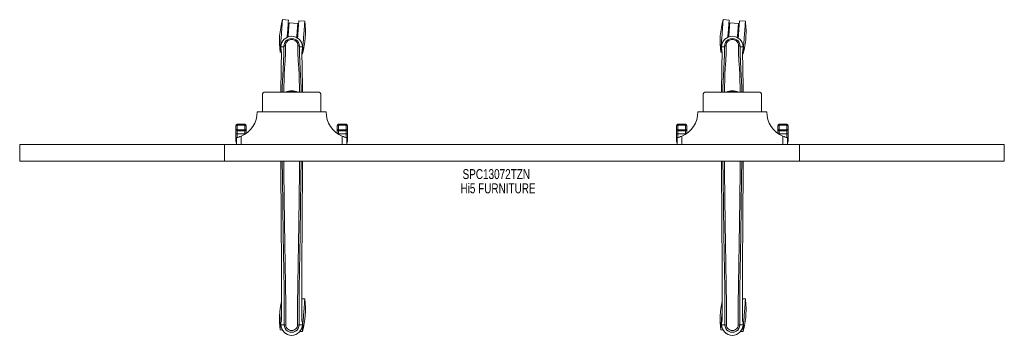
# Model space of a CAD drawing. Header units: inches. Extents: x 10 to 81.5, y 27.1 to 50.1.
import ezdxf

# ---------------------------------------------------------------- set-up
doc = ezdxf.new("R2010")
doc.units = ezdxf.units.IN
doc.header["$MEASUREMENT"] = 0
doc.linetypes.add('SLD-Solid', pattern=[0])
doc.layers.add('HI5-SYMBOLTEXT', color=5, linetype='SLD-Solid')
doc.styles.add('SLDTEXTSTYLE0', font='TXT', dxfattribs={"width": 0.75})

# ---------------------------------------------------------------- blocks, each defined once
blk = doc.blocks.new('SW_NOTE_0')
at = {"layer": 'HI5-SYMBOLTEXT', "color": 0, "char_height": 0.72, "attachment_point": 1, "style": 'SLDTEXTSTYLE0'}
for s, insert in [('SPC13072TZN', (0, 0.928)), ('Hi5 FURNITURE', (-0.155, -0.107))]:
    blk.add_mtext(s, dxfattribs=dict(at, insert=insert))

msp = doc.modelspace()

# ---------------------------------------------------------------- linework, layer by layer
at = {"color": 7, "linetype": 'SLD-Solid', "lineweight": 15}
for p, q in [((29.528, 50.025), (29.096, 50.057)), ((61.528, 50.025), (61.096, 50.057)), ((30.205, 49.787), (29.577, 49.833)), ((30.713, 49.937), (30.281, 49.969)), ((62.205, 49.787), (61.577, 49.833)), ((62.713, 49.937), (62.281, 49.969)), ((29.521, 49.085), (29.459, 49.09)), ((30.212, 49.034), (30.149, 49.039)), ((61.521, 49.085), (61.459, 49.09)), ((62.212, 49.034), (62.149, 49.039)), ((28.982, 48.089), (28.983, 47.962)), ((28.985, 48.089), (28.982, 48.089)), ((28.983, 48.086), (28.984, 47.962)), ((28.983, 47.962), (28.983, 47.958)), ((29.012, 48.089), (28.985, 48.089)), ((29.03, 48.089), (29.012, 48.089)), ((29.03, 48.088), (29.03, 48.089)), ((29.048, 48.088), (29.03, 48.088)), ((29.19, 48.089), (29.048, 48.088)), ((29.191, 48.094), (29.19, 48.089)), ((30.476, 48.088), (30.334, 48.089)), ((30.494, 48.088), (30.476, 48.088)), ((30.494, 48.089), (30.494, 48.088)), ((30.512, 48.089), (30.494, 48.089)), ((30.539, 48.089), (30.512, 48.089)), ((30.542, 48.089), (30.539, 48.089)), ((30.54, 47.962), (30.541, 48.086)), ((30.541, 47.958), (30.542, 47.962)), ((30.542, 48.089), (30.542, 47.962)), ((60.982, 48.089), (60.983, 47.962)), ((60.985, 48.089), (60.982, 48.089)), ((60.983, 48.086), (60.984, 47.962)), ((60.983, 47.962), (60.983, 47.958)), ((61.012, 48.089), (60.985, 48.089)), ((61.03, 48.089), (61.012, 48.089)), ((61.03, 48.088), (61.03, 48.089)), ((61.048, 48.088), (61.03, 48.088)), ((61.19, 48.089), (61.048, 48.088)), ((61.191, 48.094), (61.19, 48.089)), ((62.476, 48.088), (62.334, 48.089)), ((62.494, 48.088), (62.476, 48.088)), ((62.494, 48.089), (62.494, 48.088)), ((62.512, 48.089), (62.494, 48.089)), ((62.539, 48.089), (62.512, 48.089)), ((62.542, 48.089), (62.539, 48.089)), ((62.54, 47.962), (62.541, 48.086)), ((62.541, 47.958), (62.542, 47.962)), ((62.542, 48.089), (62.542, 47.962)), ((28.921, 47.688), (29.016, 47.681)), ((29.018, 47.589), (29.013, 47.244)), ((30.505, 47.571), (30.538, 47.569)), ((30.507, 47.589), (30.511, 47.228)), ((60.921, 47.688), (61.016, 47.681)), ((61.018, 47.589), (61.013, 47.244)), ((62.505, 47.571), (62.538, 47.569)), ((62.507, 47.589), (62.511, 47.228)), ((30.543, 45.504), (30.559, 44.786)), ((62.543, 45.504), (62.559, 44.786)), ((27.637, 44.586), (27.637, 43.349)), ((27.837, 44.786), (31.687, 44.786)), ((31.887, 44.586), (31.887, 43.349)), ((59.637, 44.586), (59.637, 43.349)), ((59.837, 44.786), (63.687, 44.786)), ((63.887, 44.586), (63.887, 43.349)), ((27.262, 43.349), (32.262, 43.349)), ((59.262, 43.349), (64.262, 43.349)), ((25.712, 42.137), (25.712, 42.325)), ((26.362, 42.451), (25.812, 42.451)), ((25.812, 42.451), (25.812, 42.385)), ((25.812, 42.385), (25.812, 42.04)), ((26.362, 42.385), (25.812, 42.385)), ((26.362, 42.385), (26.362, 42.451)), ((26.362, 42.04), (26.362, 42.385)), ((26.462, 42.325), (26.462, 42.137)), ((33.062, 42.137), (33.062, 42.325)), ((33.712, 42.451), (33.162, 42.451)), ((33.162, 42.451), (33.162, 42.385)), ((33.162, 42.385), (33.162, 42.04)), ((33.712, 42.385), (33.162, 42.385)), ((33.712, 42.385), (33.712, 42.451)), ((33.712, 42.04), (33.712, 42.385)), ((33.812, 42.325), (33.812, 42.137)), ((57.712, 42.137), (57.712, 42.325)), ((58.362, 42.451), (57.812, 42.451)), ((57.812, 42.451), (57.812, 42.385)), ((57.812, 42.385), (57.812, 42.04)), ((58.362, 42.385), (57.812, 42.385)), ((58.362, 42.385), (58.362, 42.451)), ((58.362, 42.04), (58.362, 42.385)), ((58.462, 42.325), (58.462, 42.137)), ((65.062, 42.137), (65.062, 42.325)), ((65.712, 42.451), (65.162, 42.451)), ((65.162, 42.451), (65.162, 42.385)), ((65.162, 42.385), (65.162, 42.04)), ((65.712, 42.385), (65.162, 42.385)), ((65.712, 42.385), (65.712, 42.451)), ((65.712, 42.04), (65.712, 42.385)), ((65.812, 42.325), (65.812, 42.137)), ((25.712, 42.053), (25.712, 42.137)), ((25.712, 41.784), (25.712, 42.053)), ((25.712, 41.357), (25.712, 41.784)), ((25.762, 40.974), (25.762, 41.474)), ((25.812, 42.04), (26.362, 42.04)), ((25.812, 42.04), (25.812, 41.957)), ((25.812, 41.957), (26.362, 41.957)), ((25.812, 41.957), (25.812, 41.747)), ((26.362, 41.747), (25.812, 41.747)), ((25.812, 41.747), (25.812, 41.486)), ((26.086, 41.578), (26.086, 40.974)), ((26.362, 41.957), (26.362, 42.04)), ((26.362, 41.747), (26.362, 41.957)), ((26.362, 41.721), (26.362, 41.747)), ((26.462, 42.137), (26.462, 42.053)), ((26.462, 42.053), (26.462, 41.788)), ((33.062, 42.053), (33.062, 42.137)), ((33.062, 41.788), (33.062, 42.053)), ((33.712, 42.04), (33.162, 42.04)), ((33.162, 42.04), (33.162, 41.957)), ((33.712, 41.957), (33.162, 41.957)), ((33.162, 41.957), (33.162, 41.747)), ((33.712, 41.747), (33.162, 41.747)), ((33.162, 41.747), (33.162, 41.721)), ((33.438, 40.974), (33.438, 41.578)), ((33.712, 41.957), (33.712, 42.04)), ((33.712, 41.747), (33.712, 41.957)), ((33.712, 41.486), (33.712, 41.747)), ((33.762, 41.474), (33.762, 40.974)), ((33.812, 42.137), (33.812, 42.053)), ((33.812, 42.053), (33.812, 41.784)), ((33.812, 41.784), (33.812, 41.357)), ((57.712, 42.053), (57.712, 42.137)), ((57.712, 41.784), (57.712, 42.053)), ((57.712, 41.357), (57.712, 41.784)), ((57.762, 40.974), (57.762, 41.474)), ((57.812, 42.04), (58.362, 42.04)), ((57.812, 42.04), (57.812, 41.957)), ((57.812, 41.957), (58.362, 41.957)), ((57.812, 41.957), (57.812, 41.747)), ((58.362, 41.747), (57.812, 41.747)), ((57.812, 41.747), (57.812, 41.486)), ((58.086, 41.578), (58.086, 40.974)), ((58.362, 41.957), (58.362, 42.04)), ((58.362, 41.747), (58.362, 41.957)), ((58.362, 41.721), (58.362, 41.747)), ((58.462, 42.137), (58.462, 42.053)), ((58.462, 42.053), (58.462, 41.788)), ((65.062, 42.053), (65.062, 42.137)), ((65.062, 41.788), (65.062, 42.053)), ((65.712, 42.04), (65.162, 42.04)), ((65.162, 42.04), (65.162, 41.957)), ((65.712, 41.957), (65.162, 41.957)), ((65.162, 41.957), (65.162, 41.747)), ((65.712, 41.747), (65.162, 41.747)), ((65.162, 41.747), (65.162, 41.721)), ((65.438, 40.974), (65.438, 41.578)), ((65.712, 41.957), (65.712, 42.04)), ((65.712, 41.747), (65.712, 41.957)), ((65.712, 41.486), (65.712, 41.747)), ((65.762, 41.474), (65.762, 40.974)), ((65.812, 42.137), (65.812, 42.053)), ((65.812, 42.053), (65.812, 41.784)), ((65.812, 41.784), (65.812, 41.357)), ((10.012, 40.974), (10.012, 39.77)), ((24.887, 40.974), (10.012, 40.974)), ((24.887, 40.974), (24.887, 39.77)), ((66.637, 40.974), (24.887, 40.974)), ((25.712, 41.199), (25.712, 41.357)), ((33.812, 41.357), (33.812, 41.199)), ((57.712, 41.199), (57.712, 41.357)), ((65.812, 41.357), (65.812, 41.199)), ((66.637, 40.974), (66.637, 39.77)), ((81.512, 40.974), (66.637, 40.974)), ((81.512, 40.974), (81.512, 39.77)), ((24.887, 39.77), (10.012, 39.77)), ((66.637, 39.77), (24.887, 39.77)), ((81.512, 39.77), (66.637, 39.77)), ((30.713, 29.738), (30.499, 29.754)), ((62.713, 29.738), (62.499, 29.754)), ((29.026, 28.364), (29.026, 28.83)), ((30.498, 28.364), (30.498, 28.855)), ((61.026, 28.364), (61.026, 28.83)), ((62.498, 28.364), (62.498, 28.855)), ((28.983, 27.983), (28.982, 27.866)), ((28.982, 27.866), (28.983, 27.983)), ((28.983, 27.987), (28.983, 27.983)), ((30.541, 27.983), (30.541, 27.987)), ((30.542, 27.866), (30.541, 27.983)), ((30.542, 27.866), (30.541, 27.983)), ((60.983, 27.983), (60.982, 27.866)), ((60.982, 27.866), (60.983, 27.983)), ((60.983, 27.987), (60.983, 27.983)), ((62.541, 27.983), (62.541, 27.987)), ((62.542, 27.866), (62.541, 27.983)), ((62.542, 27.866), (62.541, 27.983)), ((28.921, 27.489), (29.089, 27.477)), ((28.982, 27.866), (28.986, 27.866)), ((28.986, 27.866), (29.04, 27.866)), ((29.04, 27.866), (29.063, 27.866)), ((29.063, 27.866), (29.066, 27.866)), ((29.066, 27.866), (29.214, 27.866)), ((30.311, 27.866), (30.459, 27.866)), ((30.37, 27.382), (30.538, 27.37)), ((30.459, 27.866), (30.462, 27.866)), ((30.462, 27.866), (30.485, 27.866)), ((30.485, 27.866), (30.538, 27.866)), ((30.538, 27.866), (30.542, 27.866)), ((60.921, 27.489), (61.089, 27.477)), ((60.982, 27.866), (60.986, 27.866)), ((60.986, 27.866), (61.04, 27.866)), ((61.04, 27.866), (61.063, 27.866)), ((61.063, 27.866), (61.066, 27.866)), ((61.066, 27.866), (61.214, 27.866)), ((62.311, 27.866), (62.459, 27.866)), ((62.37, 27.382), (62.538, 27.37)), ((62.459, 27.866), (62.462, 27.866)), ((62.462, 27.866), (62.485, 27.866)), ((62.485, 27.866), (62.538, 27.866)), ((62.538, 27.866), (62.542, 27.866))]:
    msp.add_line(p, q, dxfattribs=at)
at = {"color": 7, "linetype": 'SLD-Solid', "lineweight": 15, "flags": 128}
for points in [[(28.921, 47.688), (28.922, 47.695), (28.923, 47.716), (28.926, 47.75), (28.929, 47.798), (28.934, 47.858), (28.939, 47.93), (28.945, 48.013), (28.952, 48.106), (28.96, 48.208), (28.968, 48.318), (28.976, 48.434), (28.985, 48.556), (28.994, 48.681), (29.004, 48.808), (29.013, 48.937), (29.023, 49.064), (29.032, 49.189), (29.041, 49.311), (29.05, 49.427), (29.058, 49.537), (29.065, 49.639), (29.072, 49.732), (29.078, 49.815), (29.084, 49.887), (29.088, 49.947), (29.092, 49.995), (29.094, 50.029), (29.096, 50.05), (29.096, 50.057)], [(60.921, 47.688), (60.922, 47.695), (60.923, 47.716), (60.926, 47.75), (60.929, 47.798), (60.934, 47.858), (60.939, 47.93), (60.945, 48.013), (60.952, 48.106), (60.96, 48.208), (60.968, 48.318), (60.976, 48.434), (60.985, 48.556), (60.994, 48.681), (61.004, 48.808), (61.013, 48.937), (61.023, 49.064), (61.032, 49.189), (61.041, 49.311), (61.05, 49.427), (61.058, 49.537), (61.065, 49.639), (61.072, 49.732), (61.078, 49.815), (61.084, 49.887), (61.088, 49.947), (61.092, 49.995), (61.094, 50.029), (61.096, 50.05), (61.096, 50.057), (61.096, 50.057)], [(29.436, 48.779), (29.445, 48.905), (29.455, 49.032), (29.464, 49.157), (29.473, 49.279), (29.481, 49.395), (29.49, 49.505), (29.497, 49.607), (29.504, 49.7), (29.51, 49.783), (29.515, 49.855), (29.52, 49.915), (29.523, 49.963), (29.526, 49.997), (29.527, 50.018), (29.528, 50.025)], [(29.501, 48.805), (29.507, 48.892), (29.516, 49.011), (29.524, 49.126), (29.533, 49.238), (29.54, 49.344), (29.548, 49.443), (29.554, 49.533), (29.56, 49.613), (29.565, 49.682), (29.57, 49.739), (29.573, 49.783), (29.575, 49.813), (29.576, 49.83), (29.577, 49.833)], [(30.205, 49.787), (30.204, 49.784), (30.203, 49.767), (30.201, 49.736), (30.198, 49.692), (30.194, 49.635), (30.188, 49.566), (30.183, 49.486), (30.176, 49.396), (30.169, 49.298), (30.161, 49.192), (30.153, 49.08), (30.144, 48.964), (30.135, 48.846), (30.129, 48.759)], [(30.189, 48.723), (30.198, 48.849), (30.208, 48.977), (30.217, 49.102), (30.226, 49.223), (30.234, 49.34), (30.242, 49.45), (30.25, 49.552), (30.257, 49.645), (30.263, 49.728), (30.268, 49.8), (30.273, 49.86), (30.276, 49.907), (30.279, 49.941), (30.28, 49.962), (30.281, 49.969)], [(30.538, 47.569), (30.538, 47.576), (30.54, 47.596), (30.542, 47.631), (30.546, 47.678), (30.55, 47.738), (30.556, 47.81), (30.562, 47.893), (30.569, 47.986), (30.576, 48.088), (30.584, 48.198), (30.593, 48.315), (30.602, 48.436), (30.611, 48.561), (30.621, 48.689), (30.63, 48.817), (30.639, 48.945), (30.649, 49.07), (30.658, 49.191), (30.666, 49.308), (30.674, 49.418), (30.682, 49.52), (30.689, 49.613), (30.695, 49.696), (30.7, 49.768), (30.705, 49.828), (30.708, 49.875), (30.711, 49.91), (30.712, 49.93), (30.713, 49.937)], [(61.436, 48.779), (61.445, 48.905), (61.455, 49.032), (61.464, 49.157), (61.473, 49.279), (61.481, 49.395), (61.49, 49.505), (61.497, 49.607), (61.504, 49.7), (61.51, 49.783), (61.515, 49.855), (61.52, 49.915), (61.523, 49.963), (61.526, 49.997), (61.527, 50.018), (61.528, 50.025)], [(61.501, 48.805), (61.507, 48.892), (61.516, 49.011), (61.524, 49.126), (61.533, 49.238), (61.54, 49.344), (61.548, 49.443), (61.554, 49.533), (61.56, 49.613), (61.565, 49.682), (61.57, 49.739), (61.573, 49.783), (61.575, 49.813), (61.576, 49.83), (61.577, 49.833)], [(62.205, 49.787), (62.204, 49.784), (62.203, 49.767), (62.201, 49.736), (62.198, 49.692), (62.194, 49.635), (62.188, 49.566), (62.183, 49.486), (62.176, 49.396), (62.169, 49.298), (62.161, 49.192), (62.153, 49.08), (62.144, 48.964), (62.135, 48.846), (62.129, 48.759)], [(62.189, 48.723), (62.198, 48.849), (62.208, 48.977), (62.217, 49.102), (62.226, 49.223), (62.234, 49.34), (62.242, 49.45), (62.25, 49.552), (62.257, 49.645), (62.263, 49.728), (62.268, 49.8), (62.273, 49.86), (62.276, 49.907), (62.279, 49.941), (62.28, 49.962), (62.281, 49.969)], [(62.538, 47.569), (62.538, 47.576), (62.54, 47.596), (62.542, 47.631), (62.546, 47.678), (62.55, 47.738), (62.556, 47.81), (62.562, 47.893), (62.569, 47.986), (62.576, 48.088), (62.584, 48.198), (62.593, 48.315), (62.602, 48.436), (62.611, 48.561), (62.621, 48.689), (62.63, 48.817), (62.639, 48.945), (62.649, 49.07), (62.658, 49.191), (62.666, 49.308), (62.674, 49.418), (62.682, 49.52), (62.689, 49.613), (62.695, 49.696), (62.7, 49.768), (62.705, 49.828), (62.708, 49.875), (62.711, 49.91), (62.712, 49.93), (62.713, 49.937)], [(28.982, 48.089), (28.982, 48.086), (28.983, 48.086), (28.983, 48.086)], [(28.983, 47.958), (28.994, 47.868), (29.008, 47.791)], [(29.077, 44.786), (29.082, 45.126), (29.094, 45.575), (29.111, 46.019), (29.133, 46.454), (29.163, 47.02), (29.186, 47.567), (29.191, 48.094)], [(29.185, 44.786), (29.193, 45.182), (29.206, 45.633), (29.225, 46.077), (29.248, 46.514), (29.28, 47.082), (29.304, 47.631), (29.308, 48.16)], [(29.191, 48.094), (29.196, 48.103), (29.202, 48.113)], [(29.303, 48.16), (29.305, 48.16), (29.308, 48.16)], [(29.308, 48.16), (29.31, 48.242), (29.33, 48.324), (29.368, 48.402), (29.424, 48.472), (29.494, 48.531), (29.577, 48.575), (29.667, 48.602), (29.762, 48.611), (29.857, 48.602), (29.947, 48.575), (30.03, 48.531), (30.1, 48.472), (30.156, 48.402), (30.194, 48.324), (30.214, 48.242), (30.216, 48.16)], [(30.216, 48.16), (30.219, 48.16), (30.221, 48.16)], [(30.216, 48.16), (30.221, 47.631), (30.244, 47.082), (30.276, 46.514), (30.299, 46.077), (30.318, 45.632), (30.332, 45.182), (30.339, 44.786)], [(30.333, 48.094), (30.329, 48.103), (30.322, 48.113)], [(30.333, 48.094), (30.334, 48.091), (30.334, 48.089)], [(30.448, 44.786), (30.442, 45.126), (30.43, 45.575), (30.413, 46.019), (30.391, 46.454), (30.361, 47.02), (30.338, 47.567), (30.333, 48.094)], [(30.513, 48.086), (30.519, 48.086), (30.525, 48.086), (30.531, 48.086), (30.535, 48.086), (30.539, 48.086), (30.541, 48.086), (30.542, 48.086), (30.542, 48.089)], [(30.516, 47.791), (30.53, 47.868), (30.541, 47.958)], [(60.982, 48.089), (60.982, 48.086), (60.983, 48.086), (60.983, 48.086)], [(60.983, 47.958), (60.994, 47.868), (61.008, 47.791)], [(61.077, 44.786), (61.082, 45.126), (61.094, 45.575), (61.111, 46.019), (61.133, 46.454), (61.163, 47.02), (61.186, 47.567), (61.191, 48.094)], [(61.185, 44.786), (61.193, 45.182), (61.206, 45.633), (61.225, 46.077), (61.248, 46.514), (61.28, 47.082), (61.304, 47.631), (61.308, 48.16)], [(61.191, 48.094), (61.196, 48.103), (61.202, 48.113)], [(61.303, 48.16), (61.305, 48.16), (61.308, 48.16)], [(61.308, 48.16), (61.31, 48.242), (61.33, 48.324), (61.368, 48.402), (61.424, 48.472), (61.494, 48.531), (61.577, 48.575), (61.667, 48.602), (61.762, 48.611), (61.857, 48.602), (61.947, 48.575), (62.03, 48.531), (62.1, 48.472), (62.156, 48.402), (62.194, 48.324), (62.214, 48.242), (62.216, 48.16)], [(62.216, 48.16), (62.219, 48.16), (62.221, 48.16)], [(62.216, 48.16), (62.221, 47.631), (62.244, 47.082), (62.276, 46.514), (62.299, 46.077), (62.318, 45.632), (62.332, 45.182), (62.339, 44.786)], [(62.333, 48.094), (62.329, 48.103), (62.322, 48.113)], [(62.333, 48.094), (62.334, 48.091), (62.334, 48.089)], [(62.448, 44.786), (62.442, 45.126), (62.43, 45.575), (62.413, 46.019), (62.391, 46.454), (62.361, 47.02), (62.338, 47.567), (62.333, 48.094)], [(62.513, 48.086), (62.519, 48.086), (62.525, 48.086), (62.531, 48.086), (62.535, 48.086), (62.539, 48.086), (62.541, 48.086), (62.542, 48.086), (62.542, 48.089)], [(62.516, 47.791), (62.53, 47.868), (62.541, 47.958)], [(29.008, 47.792), (29.008, 47.786), (29.01, 47.781)], [(29.018, 47.589), (29.017, 47.588), (29.019, 47.588), (29.019, 47.588)], [(29.019, 47.588), (29.018, 47.353), (29.017, 47.243)], [(30.505, 47.588), (30.506, 47.588), (30.507, 47.588), (30.507, 47.589)], [(30.508, 47.228), (30.506, 47.349), (30.505, 47.588)], [(30.514, 47.781), (30.516, 47.786), (30.516, 47.792)], [(61.008, 47.792), (61.008, 47.786), (61.01, 47.781)], [(61.018, 47.589), (61.017, 47.588), (61.019, 47.588), (61.019, 47.588)], [(61.019, 47.588), (61.018, 47.353), (61.017, 47.243)], [(62.505, 47.588), (62.506, 47.588), (62.507, 47.588), (62.507, 47.589)], [(62.508, 47.228), (62.506, 47.349), (62.505, 47.588)], [(62.514, 47.781), (62.516, 47.786), (62.516, 47.792)], [(28.982, 45.547), (28.981, 45.474), (28.977, 45.301), (28.972, 45.092), (28.966, 44.845), (28.965, 44.786)], [(60.982, 45.547), (60.981, 45.474), (60.977, 45.301), (60.972, 45.092), (60.966, 44.845), (60.965, 44.786)], [(25.812, 42.385), (25.806, 42.385), (25.786, 42.382), (25.77, 42.379), (25.742, 42.366), (25.74, 42.365), (25.726, 42.354), (25.715, 42.338), (25.713, 42.331), (25.712, 42.328), (25.712, 42.326), (25.712, 42.325), (25.712, 42.325), (25.712, 42.325), (25.712, 42.325)], [(26.462, 42.325), (26.462, 42.325), (26.462, 42.325), (26.462, 42.325), (26.462, 42.326), (26.462, 42.328), (26.461, 42.331), (26.459, 42.338), (26.448, 42.354), (26.434, 42.365), (26.432, 42.366), (26.404, 42.379), (26.388, 42.382), (26.368, 42.385), (26.362, 42.385)], [(33.162, 42.385), (33.156, 42.385), (33.136, 42.382), (33.12, 42.379), (33.092, 42.366), (33.09, 42.365), (33.076, 42.354), (33.065, 42.338), (33.063, 42.331), (33.062, 42.328), (33.062, 42.326), (33.062, 42.325), (33.062, 42.325), (33.062, 42.325), (33.062, 42.325)], [(33.812, 42.325), (33.812, 42.325), (33.812, 42.325), (33.812, 42.325), (33.812, 42.326), (33.812, 42.328), (33.811, 42.331), (33.809, 42.338), (33.798, 42.354), (33.784, 42.365), (33.782, 42.366), (33.754, 42.379), (33.738, 42.382), (33.718, 42.385), (33.712, 42.385)], [(57.812, 42.385), (57.806, 42.385), (57.786, 42.382), (57.77, 42.379), (57.742, 42.366), (57.74, 42.365), (57.726, 42.354), (57.715, 42.338), (57.713, 42.331), (57.712, 42.328), (57.712, 42.326), (57.712, 42.325), (57.712, 42.325), (57.712, 42.325), (57.712, 42.325)], [(58.462, 42.325), (58.462, 42.325), (58.462, 42.325), (58.462, 42.325), (58.462, 42.326), (58.462, 42.328), (58.461, 42.331), (58.459, 42.338), (58.448, 42.354), (58.434, 42.365), (58.432, 42.366), (58.404, 42.379), (58.388, 42.382), (58.368, 42.385), (58.362, 42.385)], [(65.162, 42.385), (65.156, 42.385), (65.136, 42.382), (65.12, 42.379), (65.092, 42.366), (65.09, 42.365), (65.076, 42.354), (65.065, 42.338), (65.063, 42.331), (65.062, 42.328), (65.062, 42.326), (65.062, 42.325), (65.062, 42.325), (65.062, 42.325), (65.062, 42.325)], [(65.812, 42.325), (65.812, 42.325), (65.812, 42.325), (65.812, 42.325), (65.812, 42.326), (65.812, 42.328), (65.811, 42.331), (65.809, 42.338), (65.798, 42.354), (65.784, 42.365), (65.782, 42.366), (65.754, 42.379), (65.738, 42.382), (65.718, 42.385), (65.712, 42.385)], [(25.712, 41.784), (25.714, 41.777), (25.72, 41.77), (25.729, 41.764), (25.741, 41.758), (25.757, 41.754), (25.774, 41.75), (25.793, 41.748), (25.812, 41.747)], [(33.712, 41.747), (33.732, 41.748), (33.75, 41.75), (33.768, 41.754), (33.783, 41.758), (33.795, 41.764), (33.804, 41.77), (33.81, 41.777), (33.812, 41.784)], [(57.712, 41.784), (57.714, 41.777), (57.72, 41.77), (57.729, 41.764), (57.741, 41.758), (57.757, 41.754), (57.774, 41.75), (57.793, 41.748), (57.812, 41.747)], [(65.712, 41.747), (65.732, 41.748), (65.75, 41.75), (65.768, 41.754), (65.783, 41.758), (65.795, 41.764), (65.804, 41.77), (65.81, 41.777), (65.812, 41.784)], [(25.712, 41.357), (25.714, 41.35), (25.72, 41.343), (25.729, 41.336), (25.741, 41.331), (25.757, 41.326), (25.762, 41.325)], [(33.762, 41.325), (33.768, 41.326), (33.783, 41.331), (33.795, 41.336), (33.804, 41.343), (33.81, 41.35), (33.812, 41.357)], [(57.712, 41.357), (57.714, 41.35), (57.72, 41.343), (57.729, 41.336), (57.741, 41.331), (57.757, 41.326), (57.762, 41.325)], [(65.762, 41.325), (65.768, 41.326), (65.783, 41.331), (65.795, 41.336), (65.804, 41.343), (65.81, 41.35), (65.812, 41.357)], [(29.026, 28.83), (29.025, 31.987), (29.006, 35.612), (28.981, 39.237), (28.977, 39.77)], [(29.08, 39.77), (29.086, 38.578), (29.109, 36.485), (29.141, 34.395), (29.165, 33.083), (29.188, 31.774), (29.208, 30.467), (29.219, 29.164), (29.214, 27.866)], [(29.331, 27.841), (29.337, 29.315), (29.322, 30.794), (29.297, 32.277), (29.268, 33.763), (29.24, 35.252), (29.212, 37.115), (29.193, 38.98), (29.189, 39.77)], [(30.335, 39.77), (30.331, 38.98), (30.312, 37.115), (30.284, 35.252), (30.257, 33.763), (30.228, 32.277), (30.202, 30.794), (30.187, 29.315), (30.193, 27.841)], [(30.444, 39.77), (30.438, 38.578), (30.415, 36.485), (30.383, 34.395), (30.359, 33.083), (30.336, 31.774), (30.316, 30.467), (30.305, 29.164), (30.31, 27.866)], [(30.498, 28.855), (30.499, 31.987), (30.518, 35.612), (30.543, 39.236), (30.547, 39.77)], [(61.026, 28.83), (61.025, 31.987), (61.006, 35.612), (60.981, 39.237), (60.977, 39.77)], [(61.08, 39.77), (61.086, 38.578), (61.109, 36.485), (61.141, 34.395), (61.165, 33.083), (61.188, 31.774), (61.208, 30.467), (61.219, 29.164), (61.214, 27.866)], [(61.331, 27.841), (61.337, 29.315), (61.322, 30.794), (61.297, 32.277), (61.268, 33.763), (61.24, 35.252), (61.212, 37.115), (61.193, 38.98), (61.189, 39.77)], [(62.335, 39.77), (62.331, 38.98), (62.312, 37.115), (62.284, 35.252), (62.257, 33.763), (62.228, 32.277), (62.202, 30.794), (62.187, 29.315), (62.193, 27.841)], [(62.444, 39.77), (62.438, 38.578), (62.415, 36.485), (62.383, 34.395), (62.359, 33.083), (62.336, 31.774), (62.316, 30.467), (62.305, 29.164), (62.31, 27.866)], [(62.498, 28.855), (62.499, 31.987), (62.518, 35.612), (62.543, 39.236), (62.547, 39.77)], [(30.538, 27.37), (30.538, 27.377), (30.54, 27.397), (30.542, 27.432), (30.546, 27.479), (30.55, 27.539), (30.556, 27.611), (30.562, 27.694), (30.569, 27.787), (30.576, 27.889), (30.584, 27.999), (30.593, 28.116), (30.602, 28.237), (30.611, 28.362), (30.621, 28.49), (30.63, 28.618), (30.639, 28.746), (30.649, 28.871), (30.658, 28.992), (30.666, 29.109), (30.674, 29.219), (30.682, 29.321), (30.689, 29.414), (30.695, 29.497), (30.7, 29.569), (30.705, 29.629), (30.708, 29.676), (30.711, 29.711), (30.712, 29.731), (30.713, 29.738), (30.713, 29.738)], [(62.538, 27.37), (62.538, 27.377), (62.54, 27.397), (62.542, 27.432), (62.546, 27.479), (62.55, 27.539), (62.556, 27.611), (62.562, 27.694), (62.569, 27.787), (62.576, 27.889), (62.584, 27.999), (62.593, 28.116), (62.602, 28.237), (62.611, 28.362), (62.621, 28.49), (62.63, 28.618), (62.639, 28.746), (62.649, 28.871), (62.658, 28.992), (62.666, 29.109), (62.674, 29.219), (62.682, 29.321), (62.689, 29.414), (62.695, 29.497), (62.7, 29.569), (62.705, 29.629), (62.708, 29.676), (62.711, 29.711), (62.712, 29.731), (62.713, 29.738), (62.713, 29.738)], [(28.921, 27.489), (28.922, 27.496), (28.923, 27.517), (28.926, 27.551), (28.929, 27.599), (28.934, 27.659), (28.939, 27.731), (28.945, 27.814), (28.952, 27.907), (28.96, 28.009), (28.968, 28.119), (28.976, 28.235), (28.985, 28.357), (28.994, 28.482), (29.004, 28.609), (29.013, 28.738), (29.023, 28.865), (29.026, 28.905)], [(29.029, 28.83), (29.028, 28.646), (29.027, 28.364)], [(30.497, 28.364), (30.496, 28.645), (30.495, 28.856)], [(60.921, 27.489), (60.922, 27.496), (60.923, 27.517), (60.926, 27.551), (60.929, 27.599), (60.934, 27.659), (60.939, 27.731), (60.945, 27.814), (60.952, 27.907), (60.96, 28.009), (60.968, 28.119), (60.976, 28.235), (60.985, 28.357), (60.994, 28.482), (61.004, 28.609), (61.013, 28.738), (61.023, 28.865), (61.026, 28.905)], [(61.029, 28.83), (61.028, 28.646), (61.027, 28.364)], [(62.497, 28.364), (62.496, 28.645), (62.495, 28.856)], [(29.013, 28.161), (28.997, 28.084), (28.983, 27.987)], [(28.983, 27.983), (28.996, 28.076), (29.012, 28.15)], [(28.983, 27.983), (28.983, 27.983), (28.983, 27.983)], [(29.013, 28.161), (29.012, 28.156), (29.012, 28.15)], [(29.028, 28.364), (29.027, 28.364), (29.025, 28.364), (29.026, 28.364)], [(30.498, 28.364), (30.499, 28.364), (30.497, 28.364), (30.497, 28.364)], [(30.512, 28.15), (30.512, 28.156), (30.511, 28.161)], [(30.541, 27.987), (30.529, 28.074), (30.511, 28.161)], [(30.541, 27.983), (30.528, 28.076), (30.512, 28.15)], [(30.541, 27.983), (30.541, 27.983), (30.541, 27.983)], [(61.013, 28.161), (60.997, 28.084), (60.983, 27.987)], [(60.983, 27.983), (60.996, 28.076), (61.012, 28.15)], [(60.983, 27.983), (60.983, 27.983), (60.983, 27.983)], [(61.013, 28.161), (61.012, 28.156), (61.012, 28.15)], [(61.028, 28.364), (61.027, 28.364), (61.025, 28.364), (61.026, 28.364)], [(62.498, 28.364), (62.499, 28.364), (62.497, 28.364), (62.497, 28.364)], [(62.512, 28.15), (62.512, 28.156), (62.511, 28.161)], [(62.541, 27.987), (62.529, 28.074), (62.511, 28.161)], [(62.541, 27.983), (62.528, 28.076), (62.512, 28.15)], [(62.541, 27.983), (62.541, 27.983), (62.541, 27.983)], [(28.983, 27.866), (28.982, 27.866), (28.982, 27.866)], [(30.193, 27.841), (30.187, 27.763), (30.163, 27.686), (30.123, 27.616), (30.069, 27.555), (30.003, 27.505), (29.927, 27.469), (29.846, 27.446), (29.762, 27.439), (29.678, 27.446), (29.597, 27.469), (29.521, 27.505), (29.455, 27.555), (29.401, 27.616), (29.361, 27.686), (29.337, 27.763), (29.331, 27.841)], [(30.542, 27.866), (30.542, 27.866), (30.542, 27.866)], [(60.983, 27.866), (60.982, 27.866), (60.982, 27.866)], [(62.193, 27.841), (62.187, 27.763), (62.163, 27.686), (62.123, 27.616), (62.069, 27.555), (62.003, 27.505), (61.927, 27.469), (61.846, 27.446), (61.762, 27.439), (61.678, 27.446), (61.597, 27.469), (61.521, 27.505), (61.455, 27.555), (61.401, 27.616), (61.361, 27.686), (61.337, 27.763), (61.331, 27.841)], [(62.542, 27.866), (62.542, 27.866), (62.542, 27.866)]]:
    msp.add_lwpolyline(points, dxfattribs=at)
at = {"color": 7, "linetype": 'SLD-Solid', "lineweight": 15}
for centre, radius, start, end in [((34.903, 48.437), 6.029, 164.41542, 187.13553), ((66.903, 48.437), 6.029, 164.41542, 187.13553), ((24.731, 49.188), 6.029, 344.41542, 7.13553), ((56.731, 49.188), 6.029, 355.77547, 7.13553), ((29.762, 48.07), 0.781, 1.29872, 178.71322), ((29.762, 48.07), 0.78, 1.4115, 178.58849), ((29.762, 48.109), 0.572, 357.93547, 182.06453), ((61.762, 48.07), 0.781, 1.29872, 178.71322), ((61.762, 48.07), 0.78, 1.4115, 178.58849), ((61.762, 48.109), 0.572, 357.93548, 182.06452), ((56.731, 49.188), 6.029, 344.41542, 355.77547), ((30.362, 48.083), 1.385, 185.02636, 192.14068), ((29.323, 47.986), 0.175, 96.42789, 133.57027), ((30.201, 47.986), 0.175, 46.43619, 83.58197), ((29.162, 48.083), 1.385, 347.86014, 354.97437), ((62.362, 48.083), 1.385, 185.02576, 192.1407), ((61.323, 47.986), 0.175, 96.42852, 133.56952), ((62.201, 47.986), 0.175, 46.43692, 83.58162), ((61.161, 48.083), 1.386, 347.8611, 354.97225), ((-64.728, 48.146), 93.746, 358.41177, 359.44901), ((27.703, 47.63), 1.316, 358.23012, 7.07663), ((31.819, 47.63), 1.313, 172.91081, 181.77715), ((126.127, 48.175), 95.621, 180.56709, 181.60074), ((-32.976, 48.15), 93.994, 358.41316, 359.44767), ((59.702, 47.63), 1.316, 358.23237, 7.07504), ((63.818, 47.63), 1.312, 172.9104, 181.77748), ((158.05, 48.173), 95.544, 180.56665, 181.60115), ((27.837, 44.586), 0.2, 90, 180), ((29.762, 43.703), 1.175, 67.18562, 112.81438), ((29.762, 43.809), 1.041, 69.87207, 110.12793), ((29.762, 43.72), 1.125, 71.46251, 108.53749), ((31.687, 44.586), 0.2, 0, 90), ((59.837, 44.586), 0.2, 90, 180), ((61.762, 43.703), 1.175, 67.1856, 112.8144), ((61.762, 43.809), 1.041, 69.87216, 110.12784), ((61.762, 43.72), 1.125, 71.46251, 108.53749), ((63.687, 44.586), 0.2, 0, 90), ((25.339, 43.35), 1.923, 292.85334, 359.9777), ((34.185, 43.349), 1.923, 180.01322, 247.15574), ((57.339, 43.35), 1.923, 292.85342, 359.97759), ((66.185, 43.349), 1.923, 180.01336, 247.15563), ((25.831, 42.332), 0.119, 99.22007, 183.33196), ((26.343, 42.332), 0.119, 356.66757, 80.7804), ((33.181, 42.332), 0.119, 99.21754, 183.33449), ((33.693, 42.332), 0.119, 356.66799, 80.78129), ((57.831, 42.332), 0.119, 99.2195, 183.33221), ((58.343, 42.332), 0.119, 356.66781, 80.78016), ((65.181, 42.332), 0.119, 99.22153, 183.33033), ((65.693, 42.332), 0.119, 356.66975, 80.77839), ((25.81, 42.139), 0.0982, 180.68905, 271.06292), ((25.81, 42.055), 0.0984, 181.00492, 270.96863), ((25.34, 43.349), 1.922, 282.68045, 292.83087), ((26.364, 42.139), 0.0982, 268.93606, 359.31197), ((26.364, 42.055), 0.0983, 269.03003, 358.99642), ((26.363, 41.995), 0.247, 269.7736, 280.767), ((33.16, 42.139), 0.0982, 180.68748, 271.06449), ((33.16, 42.055), 0.0983, 181.00222, 270.97133), ((33.161, 41.995), 0.247, 259.23407, 270.22585), ((34.185, 43.352), 1.925, 247.17675, 257.3117), ((33.714, 42.139), 0.0982, 268.93575, 359.31094), ((33.714, 42.055), 0.0984, 269.03004, 358.99506), ((57.81, 42.139), 0.0982, 180.6884, 271.0639), ((57.81, 42.055), 0.0984, 181.00392, 270.96997), ((57.34, 43.349), 1.922, 282.68029, 292.83109), ((58.364, 42.139), 0.0982, 268.93644, 359.3116), ((58.364, 42.055), 0.0984, 269.03017, 358.99628), ((58.363, 41.995), 0.247, 269.774, 280.76646), ((65.16, 42.139), 0.0982, 180.68769, 271.06444), ((65.16, 42.055), 0.0984, 181.00387, 270.96984), ((65.161, 41.995), 0.247, 259.23371, 270.22593), ((66.185, 43.352), 1.925, 247.17669, 257.31192), ((65.714, 42.139), 0.0982, 268.93624, 359.31163), ((65.714, 42.055), 0.0984, 269.0302, 358.99608), ((25.812, 41.199), 0.1, 180, 240), ((33.712, 41.199), 0.1, 300, 0), ((57.812, 41.199), 0.1, 180, 240), ((65.712, 41.199), 0.1, 300, 0), ((34.903, 28.238), 6.029, 167.36632, 187.13553), ((24.731, 28.989), 6.029, 344.41542, 7.13553), ((66.903, 28.238), 6.029, 167.40156, 187.13553), ((56.731, 28.989), 6.029, 355.77547, 7.13553), ((27.814, 28.337), 1.212, 351.16601, 1.28351), ((31.71, 28.337), 1.212, 178.71864, 188.83058), ((30.511, 27.982), 0.03, 0.35966, 5.42745), ((59.815, 28.337), 1.211, 351.16461, 1.2846), ((63.71, 28.337), 1.212, 178.71796, 188.83079), ((56.731, 28.989), 6.029, 344.41542, 355.77547), ((62.511, 27.982), 0.03, 0.35966, 5.42745), ((29.762, 27.871), 0.78, 180, 359.63933), ((29.762, 27.871), 0.78, 180.36879, 359.63121), ((29.331, 28.136), 0.295, 246.63945, 270.05576), ((29.762, 27.862), 0.548, 179.59135, 0.40865), ((30.196, 28.123), 0.281, 269.35836, 293.94689), ((61.762, 27.871), 0.78, 180, 359.63933), ((61.762, 27.871), 0.78, 180.36879, 359.63121), ((61.331, 28.136), 0.295, 246.6392, 270.05578), ((61.762, 27.862), 0.548, 179.59126, 0.40874), ((62.196, 28.123), 0.281, 269.35839, 293.9466)]:
    msp.add_arc(centre, radius, start, end, dxfattribs=at)

# ---------------------------------------------------------------- block references
at = {"layer": 'HI5-SYMBOLTEXT', "color": 5}
msp.add_blockref('SW_NOTE_0', (42.174, 38.253), dxfattribs=at)

doc.saveas('drawing.dxf')
